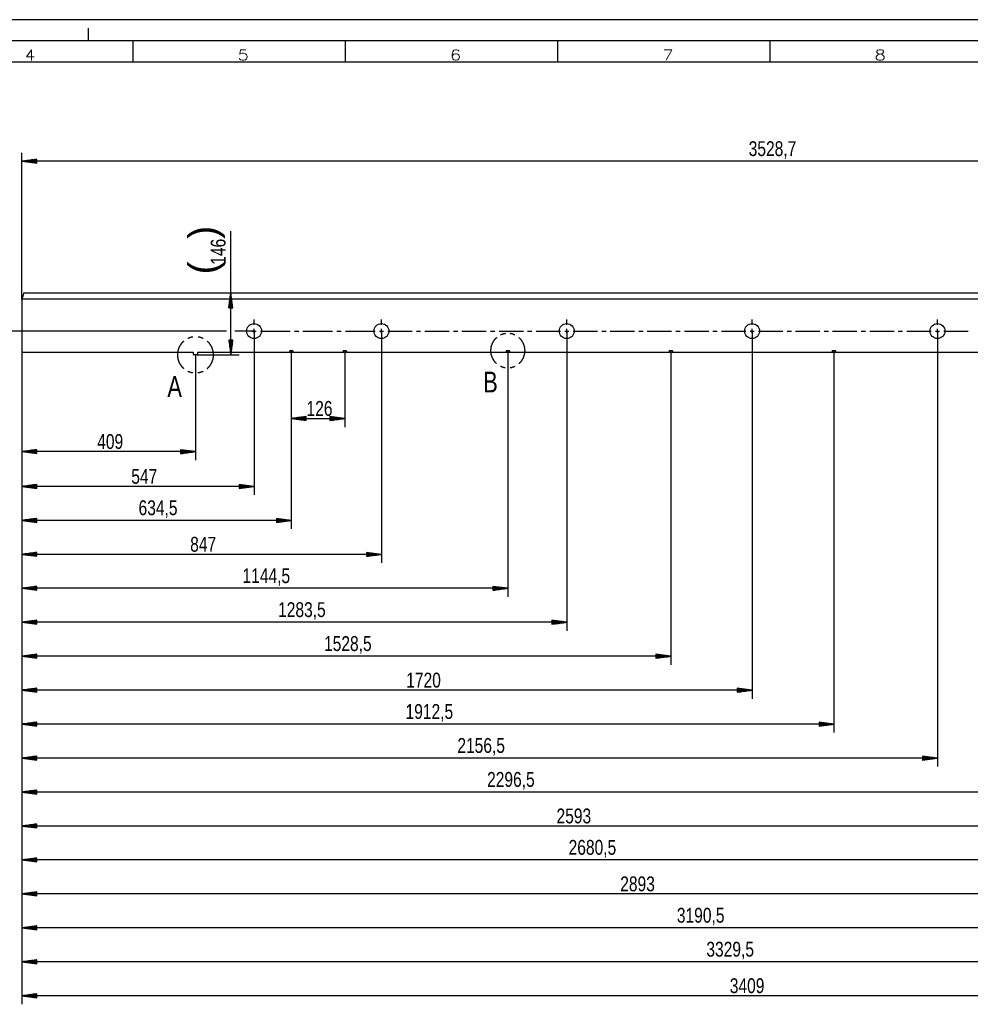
# Model space of a CAD drawing. Header units: millimetres. Extents: x -4 to 841, y -4 to 594.
# Tile 6 of 13: x 194 to 418, y 362 to 594. Entities that reach past the tile are written whole.
import ezdxf

# ---------------------------------------------------------------- set-up
doc = ezdxf.new("R2010")
doc.units = ezdxf.units.MM
doc.layers.add('1', color=7, linetype='Continuous')
doc.styles.add('SEACAD_Arial', font='arial.ttf', dxfattribs={"width": 0.75})
doc.styles.add('SEACAD_simplex_shx', font='simplex.shx', dxfattribs={"width": 0.587})

msp = doc.modelspace()

# ---------------------------------------------------------------- linework, layer by layer
at = {"layer": '1', "color": 7, "linetype": 'Continuous'}
for p, q in [((841, 594), (0, 594)), ((210, 589), (210, 592)), ((836, 589), (5, 589)), ((220.5, 584), (220.5, 589)), ((270.5, 584), (270.5, 589)), ((320.5, 584), (320.5, 589)), ((370.5, 584), (370.5, 589)), ((831, 584), (10, 584)), ((194.27, 528.11), (194.27, 562.64)), ((197.77, 561.1), (194.27, 560.64)), ((547.13, 560.64), (194.27, 560.64)), ((194.27, 560.64), (197.77, 560.18)), ((197.77, 560.64), (194.27, 560.64)), ((197.77, 560.64), (194.27, 560.64)), ((197.77, 560.69), (194.65, 560.69)), ((197.77, 560.59), (194.65, 560.59)), ((197.77, 560.74), (195.04, 560.74)), ((197.77, 560.54), (195.04, 560.54)), ((197.77, 560.79), (195.42, 560.79)), ((197.77, 560.49), (195.42, 560.49)), ((197.77, 560.85), (195.81, 560.85)), ((197.77, 560.44), (195.81, 560.44)), ((197.77, 560.9), (196.2, 560.9)), ((197.77, 560.39), (196.2, 560.39)), ((197.77, 560.95), (196.58, 560.95)), ((197.77, 560.34), (196.58, 560.34)), ((197.77, 561), (196.97, 561)), ((197.77, 560.29), (196.97, 560.29)), ((197.77, 561.05), (197.35, 561.05)), ((197.77, 560.24), (197.35, 560.24)), ((197.77, 561.1), (197.74, 561.1)), ((197.77, 561.1), (197.74, 561.1)), ((197.77, 560.18), (197.74, 560.18)), ((197.77, 560.18), (197.74, 560.18)), ((197.77, 560.18), (197.77, 561.1)), ((243.47, 515.04), (243.47, 544.17)), ((194.74, 529.64), (548.44, 529.64)), ((243.47, 529.64), (243, 526.14)), ((243.36, 526.14), (243.36, 528.87)), ((243.41, 526.14), (243.41, 529.26)), ((243.93, 526.14), (243.47, 529.64)), ((243.47, 526.14), (243.47, 529.64)), ((243.47, 526.14), (243.47, 529.64)), ((243.52, 526.14), (243.52, 529.26)), ((243.57, 526.14), (243.57, 528.87)), ((194.27, 528.11), (194.27, 515.84)), ((194.28, 528.24), (548.12, 528.24)), ((243.06, 526.14), (243.06, 526.55)), ((243.11, 526.14), (243.11, 526.94)), ((243.16, 526.14), (243.16, 527.33)), ((243.21, 526.14), (243.21, 527.71)), ((243.26, 526.14), (243.26, 528.1)), ((243.31, 526.14), (243.31, 528.48)), ((243.62, 526.14), (243.62, 528.48)), ((243.67, 526.14), (243.67, 528.1)), ((243.72, 526.14), (243.72, 527.71)), ((243.77, 526.14), (243.77, 527.33)), ((243.82, 526.14), (243.82, 526.94)), ((243.87, 526.14), (243.87, 526.55)), ((243, 526.14), (243.93, 526.14)), ((243.01, 526.14), (243.01, 526.17)), ((243.01, 526.14), (243.01, 526.17)), ((243.92, 526.14), (243.92, 526.17)), ((243.92, 526.14), (243.92, 526.17)), ((248.97, 522.14), (248.97, 523.39)), ((278.97, 522.14), (278.97, 523.39)), ((322.62, 522.14), (322.62, 523.39)), ((366.27, 522.14), (366.27, 523.39)), ((409.92, 522.14), (409.92, 523.39)), ((242.47, 520.64), (177.19, 520.64)), ((248.97, 520.64), (244.47, 520.64)), ((247.47, 520.64), (246.22, 520.64)), ((248.47, 520.64), (249.47, 520.64)), ((248.97, 520.14), (248.97, 521.14)), ((248.97, 520.64), (248.97, 482.04)), ((250.47, 520.64), (257.47, 520.64)), ((258.47, 520.64), (259.47, 520.64)), ((260.47, 520.64), (267.47, 520.64)), ((268.47, 520.64), (269.47, 520.64)), ((270.47, 520.64), (277.47, 520.64)), ((278.47, 520.64), (279.47, 520.64)), ((278.97, 520.14), (278.97, 521.14)), ((278.97, 520.64), (278.97, 466.04)), ((280.47, 520.64), (286.2, 520.64)), ((287.2, 520.64), (288.2, 520.64)), ((289.2, 520.64), (294.93, 520.64)), ((295.93, 520.64), (296.93, 520.64)), ((297.93, 520.64), (303.66, 520.64)), ((304.66, 520.64), (305.66, 520.64)), ((306.66, 520.64), (312.39, 520.64)), ((313.39, 520.64), (314.39, 520.64)), ((315.39, 520.64), (321.12, 520.64)), ((322.12, 520.64), (323.12, 520.64)), ((322.62, 520.14), (322.62, 521.14)), ((322.62, 520.64), (322.62, 450.04)), ((324.12, 520.64), (329.85, 520.64)), ((330.85, 520.64), (331.85, 520.64)), ((332.85, 520.64), (338.58, 520.64)), ((339.58, 520.64), (340.58, 520.64)), ((341.58, 520.64), (347.31, 520.64)), ((348.31, 520.64), (349.31, 520.64)), ((350.31, 520.64), (356.04, 520.64)), ((357.04, 520.64), (358.04, 520.64)), ((359.04, 520.64), (364.77, 520.64)), ((365.77, 520.64), (366.77, 520.64)), ((366.27, 520.14), (366.27, 521.14)), ((366.27, 520.64), (366.27, 434.04)), ((367.77, 520.64), (373.5, 520.64)), ((374.5, 520.64), (375.5, 520.64)), ((376.5, 520.64), (382.23, 520.64)), ((383.23, 520.64), (384.23, 520.64)), ((385.23, 520.64), (390.96, 520.64)), ((391.96, 520.64), (392.96, 520.64)), ((393.96, 520.64), (399.69, 520.64)), ((400.69, 520.64), (401.69, 520.64)), ((402.69, 520.64), (408.42, 520.64)), ((409.42, 520.64), (410.42, 520.64)), ((409.92, 520.14), (409.92, 521.14)), ((409.92, 520.64), (409.92, 418.04)), ((411.42, 520.64), (417.15, 520.64)), ((243.93, 518.54), (243, 518.54)), ((243, 518.54), (243.47, 515.04)), ((243.01, 518.54), (243.01, 518.51)), ((243.01, 518.54), (243.01, 518.51)), ((243.06, 518.54), (243.06, 518.13)), ((243.11, 518.54), (243.11, 517.74)), ((243.16, 518.54), (243.16, 517.36)), ((243.21, 518.54), (243.21, 516.97)), ((243.26, 518.54), (243.26, 516.59)), ((243.31, 518.54), (243.31, 516.2)), ((243.36, 518.54), (243.36, 515.81)), ((243.41, 518.54), (243.41, 515.43)), ((243.47, 515.04), (243.93, 518.54)), ((243.47, 518.54), (243.47, 515.04)), ((243.47, 518.54), (243.47, 515.04)), ((243.52, 518.54), (243.52, 515.43)), ((243.57, 518.54), (243.57, 515.81)), ((243.62, 518.54), (243.62, 516.2)), ((243.67, 518.54), (243.67, 516.59)), ((243.72, 518.54), (243.72, 516.97)), ((243.77, 518.54), (243.77, 517.36)), ((243.82, 518.54), (243.82, 517.74)), ((243.87, 518.54), (243.87, 518.13)), ((243.92, 518.54), (243.92, 518.51)), ((243.92, 518.54), (243.92, 518.51)), ((248.97, 519.14), (248.97, 517.89)), ((278.97, 519.14), (278.97, 517.89)), ((322.62, 519.14), (322.62, 517.89)), ((366.27, 519.14), (366.27, 517.89)), ((409.92, 519.14), (409.92, 517.89)), ((194.27, 515.84), (194.27, 490.24)), ((194.27, 515.84), (194.27, 482.04)), ((194.27, 515.84), (194.27, 474.04)), ((194.27, 515.84), (194.27, 466.04)), ((194.27, 515.84), (194.27, 458.04)), ((194.27, 515.84), (194.27, 450.04)), ((194.27, 515.84), (194.27, 442.04)), ((194.27, 515.84), (194.27, 434.04)), ((194.27, 515.84), (194.27, 426.04)), ((194.27, 515.84), (194.27, 418.04)), ((194.27, 515.84), (194.27, 410.04)), ((194.27, 515.84), (194.27, 402.04)), ((194.27, 515.84), (194.27, 394.04)), ((194.27, 515.84), (194.27, 386.04)), ((194.27, 515.84), (194.27, 370.04)), ((194.27, 515.84), (194.27, 378.04)), ((194.27, 515.84), (194.27, 362.04)), ((194.47, 515.64), (234.57, 515.64)), ((234.67, 515.14), (234.67, 515.54)), ((235.57, 515.04), (234.77, 515.04)), ((235.17, 515.04), (235.17, 490.24)), ((235.57, 515.04), (245.47, 515.04)), ((235.67, 515.54), (235.67, 515.14)), ((235.77, 515.64), (257.22, 515.64)), ((257.22, 515.64), (258.22, 515.64)), ((257.32, 515.94), (257.32, 515.74)), ((257.42, 516.04), (258.02, 516.04)), ((257.72, 516.04), (257.72, 474.04)), ((257.72, 516.04), (257.72, 498.04)), ((258.12, 515.94), (258.12, 515.74)), ((258.22, 515.64), (269.82, 515.64)), ((269.82, 515.64), (270.82, 515.64)), ((269.92, 515.94), (269.92, 515.74)), ((270.02, 516.04), (270.62, 516.04)), ((270.32, 516.04), (270.32, 498.04)), ((270.72, 515.94), (270.72, 515.74)), ((270.82, 515.64), (308.22, 515.64)), ((308.22, 515.64), (309.22, 515.64)), ((308.32, 515.94), (308.32, 515.74)), ((308.42, 516.04), (309.02, 516.04)), ((308.72, 516.04), (308.72, 458.04)), ((309.12, 515.94), (309.12, 515.74)), ((309.22, 515.64), (346.62, 515.64)), ((346.62, 515.64), (347.62, 515.64)), ((346.72, 515.94), (346.72, 515.74)), ((346.82, 516.04), (347.42, 516.04)), ((347.12, 516.04), (347.12, 442.04)), ((347.52, 515.94), (347.52, 515.74)), ((347.62, 515.64), (385.02, 515.64)), ((385.02, 515.64), (386.02, 515.64)), ((385.12, 515.94), (385.12, 515.74)), ((385.22, 516.04), (385.82, 516.04)), ((385.52, 516.04), (385.52, 426.04)), ((385.92, 515.94), (385.92, 515.74)), ((386.02, 515.64), (423.42, 515.64)), ((261.22, 500.5), (257.72, 500.04)), ((257.72, 500.04), (270.32, 500.04)), ((257.72, 500.04), (261.22, 499.58)), ((261.22, 500.04), (257.72, 500.04)), ((261.22, 500.04), (257.72, 500.04)), ((261.22, 500.09), (258.1, 500.09)), ((261.22, 499.99), (258.1, 499.99)), ((261.22, 500.14), (258.49, 500.14)), ((261.22, 499.94), (258.49, 499.94)), ((261.22, 500.19), (258.87, 500.19)), ((261.22, 499.89), (258.87, 499.89)), ((261.22, 500.25), (259.26, 500.25)), ((261.22, 499.84), (259.26, 499.84)), ((261.22, 500.3), (259.65, 500.3)), ((261.22, 499.79), (259.65, 499.79)), ((261.22, 500.35), (260.03, 500.35)), ((261.22, 499.74), (260.03, 499.74)), ((261.22, 500.4), (260.42, 500.4)), ((261.22, 499.69), (260.42, 499.69)), ((261.22, 500.45), (260.8, 500.45)), ((261.22, 499.64), (260.8, 499.64)), ((261.22, 500.5), (261.19, 500.5)), ((261.22, 500.5), (261.19, 500.5)), ((261.22, 499.58), (261.19, 499.58)), ((261.22, 499.58), (261.19, 499.58)), ((261.22, 499.58), (261.22, 500.5)), ((270.32, 500.04), (266.82, 500.5)), ((266.82, 500.5), (266.82, 499.58)), ((266.82, 500.5), (266.84, 500.5)), ((266.82, 500.5), (266.84, 500.5)), ((266.82, 500.45), (267.23, 500.45)), ((266.82, 500.4), (267.62, 500.4)), ((266.82, 500.35), (268, 500.35)), ((266.82, 500.3), (268.39, 500.3)), ((266.82, 500.25), (268.77, 500.25)), ((266.82, 500.19), (269.16, 500.19)), ((266.82, 500.14), (269.55, 500.14)), ((266.82, 500.09), (269.93, 500.09)), ((266.82, 499.58), (270.32, 500.04)), ((266.82, 500.04), (270.32, 500.04)), ((266.82, 500.04), (270.32, 500.04)), ((266.82, 499.99), (269.93, 499.99)), ((266.82, 499.94), (269.55, 499.94)), ((266.82, 499.89), (269.16, 499.89)), ((266.82, 499.84), (268.77, 499.84)), ((266.82, 499.79), (268.39, 499.79)), ((266.82, 499.74), (268, 499.74)), ((266.82, 499.69), (267.62, 499.69)), ((266.82, 499.64), (267.23, 499.64)), ((266.82, 499.58), (266.84, 499.58)), ((266.82, 499.58), (266.84, 499.58)), ((197.77, 492.7), (194.27, 492.24)), ((235.17, 492.24), (194.27, 492.24)), ((194.27, 492.24), (197.77, 491.78)), ((197.77, 492.24), (194.27, 492.24)), ((197.77, 492.24), (194.27, 492.24)), ((197.77, 492.29), (194.65, 492.29)), ((197.77, 492.19), (194.65, 492.19)), ((197.77, 492.34), (195.04, 492.34)), ((197.77, 492.14), (195.04, 492.14)), ((197.77, 492.39), (195.42, 492.39)), ((197.77, 492.09), (195.42, 492.09)), ((197.77, 492.45), (195.81, 492.45)), ((197.77, 492.04), (195.81, 492.04)), ((197.77, 492.5), (196.2, 492.5)), ((197.77, 491.99), (196.2, 491.99)), ((197.77, 492.55), (196.58, 492.55)), ((197.77, 491.94), (196.58, 491.94)), ((197.77, 492.6), (196.97, 492.6)), ((197.77, 491.89), (196.97, 491.89)), ((197.77, 492.65), (197.35, 492.65)), ((197.77, 491.84), (197.35, 491.84)), ((197.77, 492.7), (197.74, 492.7)), ((197.77, 492.7), (197.74, 492.7)), ((197.77, 491.78), (197.74, 491.78)), ((197.77, 491.78), (197.74, 491.78)), ((197.77, 491.78), (197.77, 492.7)), ((235.17, 492.24), (231.67, 492.7)), ((231.67, 492.7), (231.67, 491.78)), ((231.67, 492.7), (231.69, 492.7)), ((231.67, 492.7), (231.69, 492.7)), ((231.67, 492.65), (232.08, 492.65)), ((231.67, 492.6), (232.47, 492.6)), ((231.67, 492.55), (232.85, 492.55)), ((231.67, 492.5), (233.24, 492.5)), ((231.67, 492.45), (233.62, 492.45)), ((231.67, 492.39), (234.01, 492.39)), ((231.67, 492.34), (234.4, 492.34)), ((231.67, 492.29), (234.78, 492.29)), ((231.67, 491.78), (235.17, 492.24)), ((231.67, 492.24), (235.17, 492.24)), ((231.67, 492.24), (235.17, 492.24)), ((231.67, 492.19), (234.78, 492.19)), ((231.67, 492.14), (234.4, 492.14)), ((231.67, 492.09), (234.01, 492.09)), ((231.67, 492.04), (233.62, 492.04)), ((231.67, 491.99), (233.24, 491.99)), ((231.67, 491.94), (232.85, 491.94)), ((231.67, 491.89), (232.47, 491.89)), ((231.67, 491.84), (232.08, 491.84)), ((231.67, 491.78), (231.69, 491.78)), ((231.67, 491.78), (231.69, 491.78)), ((197.77, 484.5), (194.27, 484.04)), ((248.97, 484.04), (194.27, 484.04)), ((194.27, 484.04), (197.77, 483.58)), ((197.77, 484.04), (194.27, 484.04)), ((197.77, 484.04), (194.27, 484.04)), ((197.77, 484.09), (194.65, 484.09)), ((197.77, 483.99), (194.65, 483.99)), ((197.77, 484.14), (195.04, 484.14)), ((197.77, 483.94), (195.04, 483.94)), ((197.77, 484.19), (195.42, 484.19)), ((197.77, 483.89), (195.42, 483.89)), ((197.77, 484.25), (195.81, 484.25)), ((197.77, 483.84), (195.81, 483.84)), ((197.77, 484.3), (196.2, 484.3)), ((197.77, 483.79), (196.2, 483.79)), ((197.77, 484.35), (196.58, 484.35)), ((197.77, 483.74), (196.58, 483.74)), ((197.77, 484.4), (196.97, 484.4)), ((197.77, 483.69), (196.97, 483.69)), ((197.77, 484.45), (197.35, 484.45)), ((197.77, 483.64), (197.35, 483.64)), ((197.77, 484.5), (197.74, 484.5)), ((197.77, 484.5), (197.74, 484.5)), ((197.77, 483.58), (197.74, 483.58)), ((197.77, 483.58), (197.74, 483.58)), ((197.77, 483.58), (197.77, 484.5)), ((248.97, 484.04), (245.47, 484.5)), ((245.47, 484.5), (245.47, 483.58)), ((245.47, 484.5), (245.49, 484.5)), ((245.47, 484.5), (245.49, 484.5)), ((245.47, 484.45), (245.88, 484.45)), ((245.47, 484.4), (246.27, 484.4)), ((245.47, 484.35), (246.65, 484.35)), ((245.47, 484.3), (247.04, 484.3)), ((245.47, 484.25), (247.42, 484.25)), ((245.47, 484.19), (247.81, 484.19)), ((245.47, 484.14), (248.2, 484.14)), ((245.47, 484.09), (248.58, 484.09)), ((245.47, 483.58), (248.97, 484.04)), ((245.47, 484.04), (248.97, 484.04)), ((245.47, 484.04), (248.97, 484.04)), ((245.47, 483.99), (248.58, 483.99)), ((245.47, 483.94), (248.2, 483.94)), ((245.47, 483.89), (247.81, 483.89)), ((245.47, 483.84), (247.42, 483.84)), ((245.47, 483.79), (247.04, 483.79)), ((245.47, 483.74), (246.65, 483.74)), ((245.47, 483.69), (246.27, 483.69)), ((245.47, 483.64), (245.88, 483.64)), ((245.47, 483.58), (245.49, 483.58)), ((245.47, 483.58), (245.49, 483.58)), ((197.77, 476.5), (194.27, 476.04)), ((257.72, 476.04), (194.27, 476.04)), ((194.27, 476.04), (197.77, 475.58)), ((197.77, 476.04), (194.27, 476.04)), ((197.77, 476.04), (194.27, 476.04)), ((197.77, 476.09), (194.65, 476.09)), ((197.77, 475.99), (194.65, 475.99)), ((197.77, 476.14), (195.04, 476.14)), ((197.77, 475.94), (195.04, 475.94)), ((197.77, 476.19), (195.42, 476.19)), ((197.77, 475.89), (195.42, 475.89)), ((197.77, 476.25), (195.81, 476.25)), ((197.77, 475.84), (195.81, 475.84)), ((197.77, 476.3), (196.2, 476.3)), ((197.77, 475.79), (196.2, 475.79)), ((197.77, 476.35), (196.58, 476.35)), ((197.77, 475.74), (196.58, 475.74)), ((197.77, 476.4), (196.97, 476.4)), ((197.77, 475.69), (196.97, 475.69)), ((197.77, 476.45), (197.35, 476.45)), ((197.77, 475.64), (197.35, 475.64)), ((197.77, 476.5), (197.74, 476.5)), ((197.77, 476.5), (197.74, 476.5)), ((197.77, 475.58), (197.74, 475.58)), ((197.77, 475.58), (197.74, 475.58)), ((197.77, 475.58), (197.77, 476.5)), ((257.72, 476.04), (254.22, 476.5)), ((254.22, 476.5), (254.22, 475.58)), ((254.22, 476.5), (254.24, 476.5)), ((254.22, 476.5), (254.24, 476.5)), ((254.22, 476.45), (254.63, 476.45)), ((254.22, 476.4), (255.02, 476.4)), ((254.22, 476.35), (255.4, 476.35)), ((254.22, 476.3), (255.79, 476.3)), ((254.22, 476.25), (256.17, 476.25)), ((254.22, 476.19), (256.56, 476.19)), ((254.22, 476.14), (256.95, 476.14)), ((254.22, 476.09), (257.33, 476.09)), ((254.22, 475.58), (257.72, 476.04)), ((254.22, 476.04), (257.72, 476.04)), ((254.22, 476.04), (257.72, 476.04)), ((254.22, 475.99), (257.33, 475.99)), ((254.22, 475.94), (256.95, 475.94)), ((254.22, 475.89), (256.56, 475.89)), ((254.22, 475.84), (256.17, 475.84)), ((254.22, 475.79), (255.79, 475.79)), ((254.22, 475.74), (255.4, 475.74)), ((254.22, 475.69), (255.02, 475.69)), ((254.22, 475.64), (254.63, 475.64)), ((254.22, 475.58), (254.24, 475.58)), ((254.22, 475.58), (254.24, 475.58)), ((197.77, 468.5), (194.27, 468.04)), ((278.97, 468.04), (194.27, 468.04)), ((194.27, 468.04), (197.77, 467.58)), ((197.77, 468.04), (194.27, 468.04)), ((197.77, 468.04), (194.27, 468.04)), ((197.77, 468.09), (194.65, 468.09)), ((197.77, 467.99), (194.65, 467.99)), ((197.77, 468.14), (195.04, 468.14)), ((197.77, 467.94), (195.04, 467.94)), ((197.77, 468.19), (195.42, 468.19)), ((197.77, 467.89), (195.42, 467.89)), ((197.77, 468.25), (195.81, 468.25)), ((197.77, 467.84), (195.81, 467.84)), ((197.77, 468.3), (196.2, 468.3)), ((197.77, 467.79), (196.2, 467.79)), ((197.77, 468.35), (196.58, 468.35)), ((197.77, 467.74), (196.58, 467.74)), ((197.77, 468.4), (196.97, 468.4)), ((197.77, 467.69), (196.97, 467.69)), ((197.77, 468.45), (197.35, 468.45)), ((197.77, 467.64), (197.35, 467.64)), ((197.77, 468.5), (197.74, 468.5)), ((197.77, 468.5), (197.74, 468.5)), ((197.77, 467.58), (197.74, 467.58)), ((197.77, 467.58), (197.74, 467.58)), ((197.77, 467.58), (197.77, 468.5)), ((278.97, 468.04), (275.47, 468.5)), ((275.47, 468.5), (275.47, 467.58)), ((275.47, 468.5), (275.49, 468.5)), ((275.47, 468.5), (275.49, 468.5)), ((275.47, 468.45), (275.88, 468.45)), ((275.47, 468.4), (276.27, 468.4)), ((275.47, 468.35), (276.65, 468.35)), ((275.47, 468.3), (277.04, 468.3)), ((275.47, 468.25), (277.42, 468.25)), ((275.47, 468.19), (277.81, 468.19)), ((275.47, 468.14), (278.2, 468.14)), ((275.47, 468.09), (278.58, 468.09)), ((275.47, 467.58), (278.97, 468.04)), ((275.47, 468.04), (278.97, 468.04)), ((275.47, 468.04), (278.97, 468.04)), ((275.47, 467.99), (278.58, 467.99)), ((275.47, 467.94), (278.2, 467.94)), ((275.47, 467.89), (277.81, 467.89)), ((275.47, 467.84), (277.42, 467.84)), ((275.47, 467.79), (277.04, 467.79)), ((275.47, 467.74), (276.65, 467.74)), ((275.47, 467.69), (276.27, 467.69)), ((275.47, 467.64), (275.88, 467.64)), ((275.47, 467.58), (275.49, 467.58)), ((275.47, 467.58), (275.49, 467.58)), ((197.77, 460.5), (194.27, 460.04)), ((308.72, 460.04), (194.27, 460.04)), ((194.27, 460.04), (197.77, 459.58)), ((197.77, 460.04), (194.27, 460.04)), ((197.77, 460.04), (194.27, 460.04)), ((197.77, 460.09), (194.65, 460.09)), ((197.77, 459.99), (194.65, 459.99)), ((197.77, 460.14), (195.04, 460.14)), ((197.77, 459.94), (195.04, 459.94)), ((197.77, 460.19), (195.42, 460.19)), ((197.77, 459.89), (195.42, 459.89)), ((197.77, 460.25), (195.81, 460.25)), ((197.77, 459.84), (195.81, 459.84)), ((197.77, 460.3), (196.2, 460.3)), ((197.77, 459.79), (196.2, 459.79)), ((197.77, 460.35), (196.58, 460.35)), ((197.77, 459.74), (196.58, 459.74)), ((197.77, 460.4), (196.97, 460.4)), ((197.77, 459.69), (196.97, 459.69)), ((197.77, 460.45), (197.35, 460.45)), ((197.77, 459.64), (197.35, 459.64)), ((197.77, 460.5), (197.74, 460.5)), ((197.77, 460.5), (197.74, 460.5)), ((197.77, 459.58), (197.74, 459.58)), ((197.77, 459.58), (197.74, 459.58)), ((197.77, 459.58), (197.77, 460.5)), ((308.72, 460.04), (305.22, 460.5)), ((305.22, 460.5), (305.22, 459.58)), ((305.22, 460.5), (305.24, 460.5)), ((305.22, 460.5), (305.24, 460.5)), ((305.22, 460.45), (305.63, 460.45)), ((305.22, 460.4), (306.02, 460.4)), ((305.22, 460.35), (306.4, 460.35)), ((305.22, 460.3), (306.79, 460.3)), ((305.22, 460.25), (307.17, 460.25)), ((305.22, 460.19), (307.56, 460.19)), ((305.22, 460.14), (307.95, 460.14)), ((305.22, 460.09), (308.33, 460.09)), ((305.22, 459.58), (308.72, 460.04)), ((305.22, 460.04), (308.72, 460.04)), ((305.22, 460.04), (308.72, 460.04)), ((305.22, 459.99), (308.33, 459.99)), ((305.22, 459.94), (307.95, 459.94)), ((305.22, 459.89), (307.56, 459.89)), ((305.22, 459.84), (307.17, 459.84)), ((305.22, 459.79), (306.79, 459.79)), ((305.22, 459.74), (306.4, 459.74)), ((305.22, 459.69), (306.02, 459.69)), ((305.22, 459.64), (305.63, 459.64)), ((305.22, 459.58), (305.24, 459.58)), ((305.22, 459.58), (305.24, 459.58)), ((197.77, 452.5), (194.27, 452.04)), ((197.77, 452.35), (196.58, 452.35)), ((197.77, 452.4), (196.97, 452.4)), ((197.77, 452.45), (197.35, 452.45)), ((197.77, 452.5), (197.74, 452.5)), ((197.77, 452.5), (197.74, 452.5)), ((197.77, 451.58), (197.77, 452.5)), ((322.62, 452.04), (319.12, 452.5)), ((319.12, 452.5), (319.12, 451.58)), ((319.12, 452.5), (319.14, 452.5)), ((319.12, 452.5), (319.14, 452.5)), ((319.12, 452.45), (319.53, 452.45)), ((319.12, 452.4), (319.92, 452.4)), ((319.12, 452.35), (320.3, 452.35)), ((322.62, 452.04), (194.27, 452.04)), ((194.27, 452.04), (197.77, 451.58)), ((197.77, 452.04), (194.27, 452.04)), ((197.77, 452.04), (194.27, 452.04)), ((197.77, 452.09), (194.65, 452.09)), ((197.77, 451.99), (194.65, 451.99)), ((197.77, 452.14), (195.04, 452.14)), ((197.77, 451.94), (195.04, 451.94)), ((197.77, 452.19), (195.42, 452.19)), ((197.77, 451.89), (195.42, 451.89)), ((197.77, 452.25), (195.81, 452.25)), ((197.77, 451.84), (195.81, 451.84)), ((197.77, 452.3), (196.2, 452.3)), ((197.77, 451.79), (196.2, 451.79)), ((197.77, 451.74), (196.58, 451.74)), ((197.77, 451.69), (196.97, 451.69)), ((197.77, 451.64), (197.35, 451.64)), ((197.77, 451.58), (197.74, 451.58)), ((197.77, 451.58), (197.74, 451.58)), ((319.12, 452.3), (320.69, 452.3)), ((319.12, 452.25), (321.07, 452.25)), ((319.12, 452.19), (321.46, 452.19)), ((319.12, 452.14), (321.85, 452.14)), ((319.12, 452.09), (322.23, 452.09)), ((319.12, 451.58), (322.62, 452.04)), ((319.12, 452.04), (322.62, 452.04)), ((319.12, 452.04), (322.62, 452.04)), ((319.12, 451.99), (322.23, 451.99)), ((319.12, 451.94), (321.85, 451.94)), ((319.12, 451.89), (321.46, 451.89)), ((319.12, 451.84), (321.07, 451.84)), ((319.12, 451.79), (320.69, 451.79)), ((319.12, 451.74), (320.3, 451.74)), ((319.12, 451.69), (319.92, 451.69)), ((319.12, 451.64), (319.53, 451.64)), ((319.12, 451.58), (319.14, 451.58)), ((319.12, 451.58), (319.14, 451.58)), ((197.77, 444.5), (194.27, 444.04)), ((347.12, 444.04), (194.27, 444.04)), ((194.27, 444.04), (197.77, 443.58)), ((197.77, 444.04), (194.27, 444.04)), ((197.77, 444.04), (194.27, 444.04)), ((197.77, 444.09), (194.65, 444.09)), ((197.77, 443.99), (194.65, 443.99)), ((197.77, 444.14), (195.04, 444.14)), ((197.77, 443.94), (195.04, 443.94)), ((197.77, 444.19), (195.42, 444.19)), ((197.77, 443.89), (195.42, 443.89)), ((197.77, 444.25), (195.81, 444.25)), ((197.77, 443.84), (195.81, 443.84)), ((197.77, 444.3), (196.2, 444.3)), ((197.77, 443.79), (196.2, 443.79)), ((197.77, 444.35), (196.58, 444.35)), ((197.77, 443.74), (196.58, 443.74)), ((197.77, 444.4), (196.97, 444.4)), ((197.77, 443.69), (196.97, 443.69)), ((197.77, 444.45), (197.35, 444.45)), ((197.77, 443.64), (197.35, 443.64)), ((197.77, 444.5), (197.74, 444.5)), ((197.77, 444.5), (197.74, 444.5)), ((197.77, 443.58), (197.74, 443.58)), ((197.77, 443.58), (197.74, 443.58)), ((197.77, 443.58), (197.77, 444.5)), ((347.12, 444.04), (343.62, 444.5)), ((343.62, 444.5), (343.62, 443.58)), ((343.62, 444.5), (343.64, 444.5)), ((343.62, 444.5), (343.64, 444.5)), ((343.62, 444.45), (344.03, 444.45)), ((343.62, 444.4), (344.42, 444.4)), ((343.62, 444.35), (344.8, 444.35)), ((343.62, 444.3), (345.19, 444.3)), ((343.62, 444.25), (345.57, 444.25)), ((343.62, 444.19), (345.96, 444.19)), ((343.62, 444.14), (346.35, 444.14)), ((343.62, 444.09), (346.73, 444.09)), ((343.62, 443.58), (347.12, 444.04)), ((343.62, 444.04), (347.12, 444.04)), ((343.62, 444.04), (347.12, 444.04)), ((343.62, 443.99), (346.73, 443.99)), ((343.62, 443.94), (346.35, 443.94)), ((343.62, 443.89), (345.96, 443.89)), ((343.62, 443.84), (345.57, 443.84)), ((343.62, 443.79), (345.19, 443.79)), ((343.62, 443.74), (344.8, 443.74)), ((343.62, 443.69), (344.42, 443.69)), ((343.62, 443.64), (344.03, 443.64)), ((343.62, 443.58), (343.64, 443.58)), ((343.62, 443.58), (343.64, 443.58)), ((197.77, 436.5), (194.27, 436.04)), ((197.77, 436.09), (194.65, 436.09)), ((197.77, 436.14), (195.04, 436.14)), ((197.77, 436.19), (195.42, 436.19)), ((197.77, 436.25), (195.81, 436.25)), ((197.77, 436.3), (196.2, 436.3)), ((197.77, 436.35), (196.58, 436.35)), ((197.77, 436.4), (196.97, 436.4)), ((197.77, 436.45), (197.35, 436.45)), ((197.77, 436.5), (197.74, 436.5)), ((197.77, 436.5), (197.74, 436.5)), ((197.77, 435.58), (197.77, 436.5)), ((366.27, 436.04), (362.77, 436.5)), ((362.77, 436.5), (362.77, 435.58)), ((362.77, 436.5), (362.79, 436.5)), ((362.77, 436.5), (362.79, 436.5)), ((362.77, 436.45), (363.18, 436.45)), ((362.77, 436.4), (363.57, 436.4)), ((362.77, 436.35), (363.95, 436.35)), ((362.77, 436.3), (364.34, 436.3)), ((362.77, 436.25), (364.72, 436.25)), ((362.77, 436.19), (365.11, 436.19)), ((362.77, 436.14), (365.5, 436.14)), ((362.77, 436.09), (365.88, 436.09)), ((366.27, 436.04), (194.27, 436.04)), ((194.27, 436.04), (197.77, 435.58)), ((197.77, 436.04), (194.27, 436.04)), ((197.77, 436.04), (194.27, 436.04)), ((197.77, 435.99), (194.65, 435.99)), ((197.77, 435.94), (195.04, 435.94)), ((197.77, 435.89), (195.42, 435.89)), ((197.77, 435.84), (195.81, 435.84)), ((197.77, 435.79), (196.2, 435.79)), ((197.77, 435.74), (196.58, 435.74)), ((197.77, 435.69), (196.97, 435.69)), ((197.77, 435.64), (197.35, 435.64)), ((197.77, 435.58), (197.74, 435.58)), ((197.77, 435.58), (197.74, 435.58)), ((362.77, 435.58), (366.27, 436.04)), ((362.77, 436.04), (366.27, 436.04)), ((362.77, 436.04), (366.27, 436.04)), ((362.77, 435.99), (365.88, 435.99)), ((362.77, 435.94), (365.5, 435.94)), ((362.77, 435.89), (365.11, 435.89)), ((362.77, 435.84), (364.72, 435.84)), ((362.77, 435.79), (364.34, 435.79)), ((362.77, 435.74), (363.95, 435.74)), ((362.77, 435.69), (363.57, 435.69)), ((362.77, 435.64), (363.18, 435.64)), ((362.77, 435.58), (362.79, 435.58)), ((362.77, 435.58), (362.79, 435.58)), ((197.77, 428.5), (194.27, 428.04)), ((385.52, 428.04), (194.27, 428.04)), ((194.27, 428.04), (197.77, 427.58)), ((197.77, 428.04), (194.27, 428.04)), ((197.77, 428.04), (194.27, 428.04)), ((197.77, 428.09), (194.65, 428.09)), ((197.77, 427.99), (194.65, 427.99)), ((197.77, 428.14), (195.04, 428.14)), ((197.77, 427.94), (195.04, 427.94)), ((197.77, 428.19), (195.42, 428.19)), ((197.77, 427.89), (195.42, 427.89)), ((197.77, 428.25), (195.81, 428.25)), ((197.77, 427.84), (195.81, 427.84)), ((197.77, 428.3), (196.2, 428.3)), ((197.77, 427.79), (196.2, 427.79)), ((197.77, 428.35), (196.58, 428.35)), ((197.77, 427.74), (196.58, 427.74)), ((197.77, 428.4), (196.97, 428.4)), ((197.77, 427.69), (196.97, 427.69)), ((197.77, 428.45), (197.35, 428.45)), ((197.77, 427.64), (197.35, 427.64)), ((197.77, 428.5), (197.74, 428.5)), ((197.77, 428.5), (197.74, 428.5)), ((197.77, 427.58), (197.74, 427.58)), ((197.77, 427.58), (197.74, 427.58)), ((197.77, 427.58), (197.77, 428.5)), ((385.52, 428.04), (382.02, 428.5)), ((382.02, 428.5), (382.02, 427.58)), ((382.02, 428.5), (382.04, 428.5)), ((382.02, 428.5), (382.04, 428.5)), ((382.02, 428.45), (382.43, 428.45)), ((382.02, 428.4), (382.82, 428.4)), ((382.02, 428.35), (383.2, 428.35)), ((382.02, 428.3), (383.59, 428.3)), ((382.02, 428.25), (383.97, 428.25)), ((382.02, 428.19), (384.36, 428.19)), ((382.02, 428.14), (384.75, 428.14)), ((382.02, 428.09), (385.13, 428.09)), ((382.02, 427.58), (385.52, 428.04)), ((382.02, 428.04), (385.52, 428.04)), ((382.02, 428.04), (385.52, 428.04)), ((382.02, 427.99), (385.13, 427.99)), ((382.02, 427.94), (384.75, 427.94)), ((382.02, 427.89), (384.36, 427.89)), ((382.02, 427.84), (383.97, 427.84)), ((382.02, 427.79), (383.59, 427.79)), ((382.02, 427.74), (383.2, 427.74)), ((382.02, 427.69), (382.82, 427.69)), ((382.02, 427.64), (382.43, 427.64)), ((382.02, 427.58), (382.04, 427.58)), ((382.02, 427.58), (382.04, 427.58)), ((197.77, 420.5), (194.27, 420.04)), ((409.92, 420.04), (194.27, 420.04)), ((194.27, 420.04), (197.77, 419.58)), ((197.77, 420.04), (194.27, 420.04)), ((197.77, 420.04), (194.27, 420.04)), ((197.77, 420.09), (194.65, 420.09)), ((197.77, 419.99), (194.65, 419.99)), ((197.77, 420.14), (195.04, 420.14)), ((197.77, 419.94), (195.04, 419.94)), ((197.77, 420.19), (195.42, 420.19)), ((197.77, 419.89), (195.42, 419.89)), ((197.77, 420.25), (195.81, 420.25)), ((197.77, 420.3), (196.2, 420.3)), ((197.77, 420.35), (196.58, 420.35)), ((197.77, 420.4), (196.97, 420.4)), ((197.77, 420.45), (197.35, 420.45)), ((197.77, 420.5), (197.74, 420.5)), ((197.77, 420.5), (197.74, 420.5)), ((197.77, 419.58), (197.77, 420.5)), ((409.92, 420.04), (406.42, 420.5)), ((406.42, 420.5), (406.42, 419.58)), ((406.42, 420.5), (406.44, 420.5)), ((406.42, 420.5), (406.44, 420.5)), ((406.42, 420.45), (406.83, 420.45)), ((406.42, 420.4), (407.22, 420.4)), ((406.42, 420.35), (407.6, 420.35)), ((406.42, 420.3), (407.99, 420.3)), ((406.42, 420.25), (408.37, 420.25)), ((406.42, 420.19), (408.76, 420.19)), ((406.42, 420.14), (409.15, 420.14)), ((406.42, 420.09), (409.53, 420.09)), ((406.42, 419.58), (409.92, 420.04)), ((406.42, 420.04), (409.92, 420.04)), ((406.42, 420.04), (409.92, 420.04)), ((406.42, 419.99), (409.53, 419.99)), ((406.42, 419.94), (409.15, 419.94)), ((406.42, 419.89), (408.76, 419.89)), ((197.77, 419.84), (195.81, 419.84)), ((197.77, 419.79), (196.2, 419.79)), ((197.77, 419.74), (196.58, 419.74)), ((197.77, 419.69), (196.97, 419.69)), ((197.77, 419.64), (197.35, 419.64)), ((197.77, 419.58), (197.74, 419.58)), ((197.77, 419.58), (197.74, 419.58)), ((406.42, 419.84), (408.37, 419.84)), ((406.42, 419.79), (407.99, 419.79)), ((406.42, 419.74), (407.6, 419.74)), ((406.42, 419.69), (407.22, 419.69)), ((406.42, 419.64), (406.83, 419.64)), ((406.42, 419.58), (406.44, 419.58)), ((406.42, 419.58), (406.44, 419.58)), ((197.77, 412.5), (194.27, 412.04)), ((423.92, 412.04), (194.27, 412.04)), ((194.27, 412.04), (197.77, 411.58)), ((197.77, 412.04), (194.27, 412.04)), ((197.77, 412.04), (194.27, 412.04)), ((197.77, 412.09), (194.65, 412.09)), ((197.77, 411.99), (194.65, 411.99)), ((197.77, 412.14), (195.04, 412.14)), ((197.77, 411.94), (195.04, 411.94)), ((197.77, 412.19), (195.42, 412.19)), ((197.77, 411.89), (195.42, 411.89)), ((197.77, 412.25), (195.81, 412.25)), ((197.77, 411.84), (195.81, 411.84)), ((197.77, 412.3), (196.2, 412.3)), ((197.77, 411.79), (196.2, 411.79)), ((197.77, 412.35), (196.58, 412.35)), ((197.77, 411.74), (196.58, 411.74)), ((197.77, 412.4), (196.97, 412.4)), ((197.77, 411.69), (196.97, 411.69)), ((197.77, 412.45), (197.35, 412.45)), ((197.77, 411.64), (197.35, 411.64)), ((197.77, 412.5), (197.74, 412.5)), ((197.77, 412.5), (197.74, 412.5)), ((197.77, 411.58), (197.74, 411.58)), ((197.77, 411.58), (197.74, 411.58)), ((197.77, 411.58), (197.77, 412.5)), ((197.77, 404.5), (194.27, 404.04)), ((453.57, 404.04), (194.27, 404.04)), ((194.27, 404.04), (197.77, 403.58)), ((197.77, 404.04), (194.27, 404.04)), ((197.77, 404.04), (194.27, 404.04)), ((197.77, 404.09), (194.65, 404.09)), ((197.77, 403.99), (194.65, 403.99)), ((197.77, 404.14), (195.04, 404.14)), ((197.77, 403.94), (195.04, 403.94)), ((197.77, 404.19), (195.42, 404.19)), ((197.77, 403.89), (195.42, 403.89)), ((197.77, 404.25), (195.81, 404.25)), ((197.77, 403.84), (195.81, 403.84)), ((197.77, 404.3), (196.2, 404.3)), ((197.77, 403.79), (196.2, 403.79)), ((197.77, 404.35), (196.58, 404.35)), ((197.77, 403.74), (196.58, 403.74)), ((197.77, 404.4), (196.97, 404.4)), ((197.77, 403.69), (196.97, 403.69)), ((197.77, 404.45), (197.35, 404.45)), ((197.77, 403.64), (197.35, 403.64)), ((197.77, 404.5), (197.74, 404.5)), ((197.77, 404.5), (197.74, 404.5)), ((197.77, 403.58), (197.77, 404.5)), ((197.77, 403.58), (197.74, 403.58)), ((197.77, 403.58), (197.74, 403.58)), ((197.77, 396.5), (194.27, 396.04)), ((462.32, 396.04), (194.27, 396.04)), ((194.27, 396.04), (197.77, 395.58)), ((197.77, 396.04), (194.27, 396.04)), ((197.77, 396.04), (194.27, 396.04)), ((197.77, 396.09), (194.65, 396.09)), ((197.77, 395.99), (194.65, 395.99)), ((197.77, 396.14), (195.04, 396.14)), ((197.77, 395.94), (195.04, 395.94)), ((197.77, 396.19), (195.42, 396.19)), ((197.77, 395.89), (195.42, 395.89)), ((197.77, 396.25), (195.81, 396.25)), ((197.77, 395.84), (195.81, 395.84)), ((197.77, 396.3), (196.2, 396.3)), ((197.77, 395.79), (196.2, 395.79)), ((197.77, 396.35), (196.58, 396.35)), ((197.77, 395.74), (196.58, 395.74)), ((197.77, 396.4), (196.97, 396.4)), ((197.77, 395.69), (196.97, 395.69)), ((197.77, 396.45), (197.35, 396.45)), ((197.77, 395.64), (197.35, 395.64)), ((197.77, 396.5), (197.74, 396.5)), ((197.77, 396.5), (197.74, 396.5)), ((197.77, 395.58), (197.74, 395.58)), ((197.77, 395.58), (197.74, 395.58)), ((197.77, 395.58), (197.77, 396.5)), ((197.77, 388.5), (194.27, 388.04)), ((483.57, 388.04), (194.27, 388.04)), ((194.27, 388.04), (197.77, 387.58)), ((197.77, 388.04), (194.27, 388.04)), ((197.77, 388.04), (194.27, 388.04)), ((197.77, 388.09), (194.65, 388.09)), ((197.77, 387.99), (194.65, 387.99)), ((197.77, 388.14), (195.04, 388.14)), ((197.77, 387.94), (195.04, 387.94)), ((197.77, 388.19), (195.42, 388.19)), ((197.77, 387.89), (195.42, 387.89)), ((197.77, 388.25), (195.81, 388.25)), ((197.77, 387.84), (195.81, 387.84)), ((197.77, 388.3), (196.2, 388.3)), ((197.77, 387.79), (196.2, 387.79)), ((197.77, 388.35), (196.58, 388.35)), ((197.77, 387.74), (196.58, 387.74)), ((197.77, 388.4), (196.97, 388.4)), ((197.77, 387.69), (196.97, 387.69)), ((197.77, 388.45), (197.35, 388.45)), ((197.77, 387.64), (197.35, 387.64)), ((197.77, 388.5), (197.74, 388.5)), ((197.77, 388.5), (197.74, 388.5)), ((197.77, 387.58), (197.74, 387.58)), ((197.77, 387.58), (197.74, 387.58)), ((197.77, 387.58), (197.77, 388.5)), ((197.77, 380.5), (194.27, 380.04)), ((197.77, 380.45), (197.35, 380.45)), ((197.77, 380.5), (197.74, 380.5)), ((197.77, 380.5), (197.74, 380.5)), ((197.77, 379.58), (197.77, 380.5)), ((513.32, 380.04), (194.27, 380.04)), ((194.27, 380.04), (197.77, 379.58)), ((197.77, 380.04), (194.27, 380.04)), ((197.77, 380.04), (194.27, 380.04)), ((197.77, 380.09), (194.65, 380.09)), ((197.77, 379.99), (194.65, 379.99)), ((197.77, 380.14), (195.04, 380.14)), ((197.77, 379.94), (195.04, 379.94)), ((197.77, 380.19), (195.42, 380.19)), ((197.77, 379.89), (195.42, 379.89)), ((197.77, 380.25), (195.81, 380.25)), ((197.77, 379.84), (195.81, 379.84)), ((197.77, 380.3), (196.2, 380.3)), ((197.77, 379.79), (196.2, 379.79)), ((197.77, 380.35), (196.58, 380.35)), ((197.77, 379.74), (196.58, 379.74)), ((197.77, 380.4), (196.97, 380.4)), ((197.77, 379.69), (196.97, 379.69)), ((197.77, 379.64), (197.35, 379.64)), ((197.77, 379.58), (197.74, 379.58)), ((197.77, 379.58), (197.74, 379.58)), ((197.77, 372.5), (194.27, 372.04)), ((527.22, 372.04), (194.27, 372.04)), ((194.27, 372.04), (197.77, 371.58)), ((197.77, 372.04), (194.27, 372.04)), ((197.77, 372.04), (194.27, 372.04)), ((197.77, 372.09), (194.65, 372.09)), ((197.77, 371.99), (194.65, 371.99)), ((197.77, 372.14), (195.04, 372.14)), ((197.77, 371.94), (195.04, 371.94)), ((197.77, 372.19), (195.42, 372.19)), ((197.77, 371.89), (195.42, 371.89)), ((197.77, 372.25), (195.81, 372.25)), ((197.77, 371.84), (195.81, 371.84)), ((197.77, 372.3), (196.2, 372.3)), ((197.77, 371.79), (196.2, 371.79)), ((197.77, 372.35), (196.58, 372.35)), ((197.77, 371.74), (196.58, 371.74)), ((197.77, 372.4), (196.97, 372.4)), ((197.77, 371.69), (196.97, 371.69)), ((197.77, 372.45), (197.35, 372.45)), ((197.77, 371.64), (197.35, 371.64)), ((197.77, 372.5), (197.74, 372.5)), ((197.77, 372.5), (197.74, 372.5)), ((197.77, 371.58), (197.74, 371.58)), ((197.77, 371.58), (197.74, 371.58)), ((197.77, 371.58), (197.77, 372.5)), ((197.77, 364.5), (194.27, 364.04)), ((197.77, 364.19), (195.42, 364.19)), ((197.77, 364.25), (195.81, 364.25)), ((197.77, 364.3), (196.2, 364.3)), ((197.77, 364.35), (196.58, 364.35)), ((197.77, 364.4), (196.97, 364.4)), ((197.77, 364.45), (197.35, 364.45)), ((197.77, 364.5), (197.74, 364.5)), ((197.77, 364.5), (197.74, 364.5)), ((197.77, 363.58), (197.77, 364.5)), ((535.17, 364.04), (194.27, 364.04)), ((194.27, 364.04), (197.77, 363.58)), ((197.77, 364.04), (194.27, 364.04)), ((197.77, 364.04), (194.27, 364.04)), ((197.77, 364.09), (194.65, 364.09)), ((197.77, 363.99), (194.65, 363.99)), ((197.77, 364.14), (195.04, 364.14)), ((197.77, 363.94), (195.04, 363.94)), ((197.77, 363.89), (195.42, 363.89)), ((197.77, 363.84), (195.81, 363.84)), ((197.77, 363.79), (196.2, 363.79)), ((197.77, 363.74), (196.58, 363.74)), ((197.77, 363.69), (196.97, 363.69)), ((197.77, 363.64), (197.35, 363.64)), ((197.77, 363.58), (197.74, 363.58)), ((197.77, 363.58), (197.74, 363.58))]:
    msp.add_line(p, q, dxfattribs=at)
for centre in [(248.97, 520.64), (278.97, 520.64), (322.62, 520.64), (366.27, 520.64), (409.92, 520.64)]:
    msp.add_circle(centre, 1.75, dxfattribs=at)
for centre, radius, start, end in [((194.77, 528.11), 0.5, 165.0901, 180), ((194.47, 515.84), 0.2, 180, 270), ((234.57, 515.54), 0.1, 0, 90), ((234.77, 515.14), 0.1, 180, 270), ((235.57, 515.14), 0.1, 270, 0), ((235.77, 515.54), 0.1, 90, 180), ((257.22, 515.74), 0.1, 270, 0), ((257.42, 515.94), 0.1, 90, 180), ((258.02, 515.94), 0.1, 0, 90), ((258.22, 515.74), 0.1, 180, 270), ((269.82, 515.74), 0.1, 270, 0), ((270.02, 515.94), 0.1, 90, 180), ((270.62, 515.94), 0.1, 0, 90), ((270.82, 515.74), 0.1, 180, 270), ((308.22, 515.74), 0.1, 270, 0), ((308.42, 515.94), 0.1, 90, 180), ((309.02, 515.94), 0.1, 0, 90), ((309.22, 515.74), 0.1, 180, 270), ((346.62, 515.74), 0.1, 270, 0), ((346.82, 515.94), 0.1, 90, 180), ((347.42, 515.94), 0.1, 0, 90), ((347.62, 515.74), 0.1, 180, 270), ((385.02, 515.74), 0.1, 270, 0), ((385.22, 515.94), 0.1, 90, 180), ((385.82, 515.94), 0.1, 0, 90), ((386.02, 515.74), 0.1, 180, 270)]:
    msp.add_arc(centre, radius, start, end, dxfattribs=at)
for points, knots in [([(194.72, 529.63), (194.72, 529.63), (194.72, 529.63), (194.72, 529.62), (194.72, 529.62), (194.71, 529.61), (194.71, 529.61), (194.71, 529.6), (194.71, 529.6), (194.71, 529.59), (194.7, 529.59), (194.7, 529.58), (194.7, 529.57), (194.7, 529.56), (194.69, 529.55), (194.69, 529.55), (194.69, 529.54), (194.69, 529.53), (194.68, 529.52), (194.68, 529.51), (194.68, 529.5), (194.67, 529.47), (194.66, 529.44), (194.65, 529.4), (194.64, 529.37), (194.62, 529.29), (194.61, 529.25), (194.59, 529.2), (194.59, 529.18), (194.58, 529.16), (194.58, 529.15), (194.57, 529.14), (194.57, 529.13), (194.57, 529.11), (194.56, 529.1), (194.56, 529.08), (194.56, 529.07), (194.55, 529.06), (194.55, 529.05), (194.55, 529.04), (194.54, 529.03), (194.54, 529.02), (194.54, 529.01), (194.53, 529), (194.53, 528.97), (194.52, 528.96), (194.51, 528.94), (194.51, 528.92), (194.5, 528.9), (194.5, 528.88), (194.49, 528.86), (194.49, 528.84), (194.48, 528.83), (194.47, 528.81), (194.47, 528.78), (194.46, 528.77), (194.45, 528.75), (194.45, 528.72), (194.44, 528.71), (194.43, 528.69), (194.43, 528.67), (194.42, 528.65), (194.42, 528.64), (194.41, 528.62), (194.41, 528.61), (194.4, 528.6), (194.4, 528.59), (194.39, 528.58), (194.39, 528.56), (194.39, 528.55), (194.38, 528.54), (194.37, 528.51), (194.37, 528.5), (194.36, 528.49), (194.36, 528.47), (194.35, 528.45), (194.34, 528.42), (194.33, 528.4), (194.33, 528.39)], [0, 0, 0.002515, 0.005251, 0.008366, 0.011862, 0.015681, 0.019788, 0.024244, 0.029054, 0.034153, 0.039607, 0.045351, 0.051445, 0.057834, 0.064548, 0.071582, 0.078907, 0.086557, 0.094498, 0.102763, 0.111289, 0.133921, 0.158371, 0.184521, 0.212337, 0.272643, 0.305007, 0.346656, 0.362675, 0.378924, 0.387151, 0.395417, 0.403778, 0.420635, 0.429165, 0.437765, 0.446396, 0.45507, 0.463835, 0.472639, 0.481483, 0.490387, 0.49933, 0.508344, 0.526504, 0.535657, 0.554066, 0.572684, 0.582051, 0.600887, 0.619903, 0.629449, 0.639034, 0.658338, 0.677732, 0.687501, 0.707085, 0.726818, 0.736707, 0.756569, 0.766538, 0.786531, 0.796551, 0.80661, 0.816674, 0.826744, 0.836854, 0.846969, 0.85709, 0.86725, 0.877417, 0.89777, 0.907958, 0.918151, 0.928355, 0.948808, 0.96926, 0.989746, 1, 1]), ([(194.74, 529.64), (194.74, 529.64), (194.74, 529.64), (194.74, 529.64), (194.74, 529.64), (194.73, 529.64), (194.73, 529.64), (194.73, 529.64), (194.73, 529.64), (194.73, 529.64), (194.73, 529.64), (194.73, 529.64), (194.73, 529.64), (194.72, 529.64), (194.72, 529.64), (194.72, 529.63), (194.72, 529.63)], [0, 0, 0.085571, 0.167707, 0.245717, 0.319793, 0.390414, 0.457748, 0.522143, 0.58205, 0.640645, 0.696877, 0.749438, 0.801123, 0.851756, 0.900621, 0.94954, 1, 1]), ([(194.33, 528.39), (194.32, 528.38), (194.32, 528.37), (194.32, 528.36), (194.31, 528.35), (194.31, 528.34), (194.31, 528.33), (194.3, 528.33), (194.3, 528.32), (194.3, 528.31), (194.3, 528.3), (194.29, 528.29), (194.29, 528.28), (194.29, 528.27), (194.29, 528.26), (194.29, 528.25), (194.28, 528.24)], [0, 0, 0.061048, 0.122257, 0.184006, 0.245531, 0.307662, 0.369583, 0.432128, 0.494517, 0.557245, 0.620057, 0.682995, 0.746034, 0.809478, 0.872741, 0.936425, 1, 1]), ([(308.14, 520.04), (307.81, 520), (307.03, 519.73)], [0, 0, 0.285708, 1, 1]), ([(310.4, 519.73), (309.62, 520), (309.29, 520.04)], [0, 0, 0.714275, 1, 1]), ([(232.38, 518.26), (231.83, 517.7), (231.32, 516.89), (231.01, 515.99), (230.9, 515.04), (231.01, 514.09), (231.32, 513.19), (231.83, 512.38), (232.38, 511.83)], [0, 0, 0.107143, 0.238095, 0.369046, 0.499997, 0.630954, 0.761905, 0.892857, 1, 1]), ([(234.56, 519.24), (234.22, 519.2), (233.4, 518.92)], [0, 0, 0.285713, 1, 1]), ([(236.94, 518.92), (236.12, 519.2), (235.77, 519.24)], [0, 0, 0.714292, 1, 1]), ([(239.44, 515.04), (239.33, 515.99), (239.01, 516.89), (238.5, 517.7), (237.95, 518.26)], [0, 0, 0.261903, 0.523808, 0.785717, 1, 1]), ([(306.07, 519.1), (305.54, 518.57), (305.06, 517.8), (304.76, 516.95), (304.66, 516.04), (304.76, 515.14), (305.06, 514.28), (305.54, 513.51), (306.07, 512.99)], [0, 0, 0.10714, 0.238096, 0.369045, 0.499997, 0.630955, 0.761904, 0.89286, 1, 1]), ([(312.78, 516.04), (312.67, 516.95), (312.37, 517.8), (311.89, 518.57), (311.36, 519.1)], [0, 0, 0.261905, 0.523805, 0.785719, 1, 1]), ([(237.95, 511.83), (238.5, 512.38), (239.01, 513.19), (239.33, 514.09), (239.44, 515.04)], [0, 0, 0.21428, 0.476186, 0.738089, 1, 1]), ([(311.36, 512.99), (311.89, 513.51), (312.37, 514.28), (312.67, 515.14), (312.78, 516.04)], [0, 0, 0.214278, 0.476189, 0.738086, 1, 1]), ([(233.4, 511.17), (234.22, 510.88), (234.56, 510.84)], [0, 0, 0.714287, 1, 1]), ([(235.77, 510.84), (236.12, 510.88), (236.94, 511.17)], [0, 0, 0.285708, 1, 1]), ([(307.03, 512.36), (307.81, 512.08), (308.14, 512.05)], [0, 0, 0.714292, 1, 1]), ([(309.29, 512.05), (309.62, 512.08), (310.4, 512.36)], [0, 0, 0.285725, 1, 1])]:
    msp.add_open_spline(points, degree=1, knots=knots, dxfattribs=at)

# ---------------------------------------------------------------- texts
at = {"layer": '1', "attachment_point": 7}
for s, insert, char_height, width, style in [('{\\fsimplex|b0||i0||c0|p34;\\C7;\\H2.5;\\W1.148;4}', (194.97, 584.42), 2.5, 4.6934, 'SEACAD_simplex_shx'), ('{\\fsimplex|b0||i0||c0|p34;\\C7;\\H2.5;\\W1.216;5}', (245.11, 584.43), 2.5, 4.7454, 'SEACAD_simplex_shx'), ('{\\fsimplex|b0||i0||c0|p34;\\C7;\\H2.5;\\W1.216;6}', (295.11, 584.43), 2.5, 4.7454, 'SEACAD_simplex_shx'), ('{\\fsimplex|b0||i0||c0|p34;\\C7;\\H2.5;\\W1.216;7}', (345.12, 584.43), 2.5, 4.7454, 'SEACAD_simplex_shx'), ('{\\fsimplex|b0||i0||c0|p34;\\C7;\\H2.5;\\W1.216;8}', (395.11, 584.43), 2.5, 4.7454, 'SEACAD_simplex_shx'), ('{\\fArial|b0||i0||c0|p34;\\C7;\\H3.5;\\W0.75;3528,7}', (365.45, 561.22), 3.5, 10.8804, 'SEACAD_Arial'), ('{\\fArial|b0||i0||c0|p34;\\C7;\\H4.9;\\W0.75;B}', (302.93, 506.19), 4.9, 3.4087, 'SEACAD_Arial'), ('{\\fArial|b0||i0||c0|p34;\\C7;\\H4.9;\\W0.75;A}', (228.55, 505.13), 4.9, 3.4087, 'SEACAD_Arial'), ('{\\fArial|b0||i0||c0|p34;\\C7;\\H3.5;\\W0.75;126}', (261.32, 500.62), 3.5, 5.9348, 'SEACAD_Arial'), ('{\\fArial|b0||i0||c0|p34;\\C7;\\H3.5;\\W0.75;409}', (212.02, 492.82), 3.5, 5.9348, 'SEACAD_Arial'), ('{\\fArial|b0||i0||c0|p34;\\C7;\\H3.5;\\W0.75;547}', (220.05, 484.62), 3.5, 5.9348, 'SEACAD_Arial'), ('{\\fArial|b0||i0||c0|p34;\\C7;\\H3.5;\\W0.75;634,5}', (221.76, 476.62), 3.5, 8.9022, 'SEACAD_Arial'), ('{\\fArial|b0||i0||c0|p34;\\C7;\\H3.5;\\W0.75;847}', (233.92, 468.62), 3.5, 5.9348, 'SEACAD_Arial'), ('{\\fArial|b0||i0||c0|p34;\\C7;\\H3.5;\\W0.75;1144,5}', (246.24, 460.62), 3.5, 10.8804, 'SEACAD_Arial'), ('{\\fArial|b0||i0||c0|p34;\\C7;\\H3.5;\\W0.75;1283,5}', (254.62, 452.62), 3.5, 10.8804, 'SEACAD_Arial'), ('{\\fArial|b0||i0||c0|p34;\\C7;\\H3.5;\\W0.75;1528,5}', (265.44, 444.62), 3.5, 10.8804, 'SEACAD_Arial'), ('{\\fArial|b0||i0||c0|p34;\\C7;\\H3.5;\\W0.75;1720}', (284.8, 436.62), 3.5, 7.9131, 'SEACAD_Arial'), ('{\\fArial|b0||i0||c0|p34;\\C7;\\H3.5;\\W0.75;1912,5}', (284.64, 428.62), 3.5, 10.8804, 'SEACAD_Arial'), ('{\\fArial|b0||i0||c0|p34;\\C7;\\H3.5;\\W0.75;2156,5}', (296.84, 420.62), 3.5, 10.8804, 'SEACAD_Arial'), ('{\\fArial|b0||i0||c0|p34;\\C7;\\H3.5;\\W0.75;2296,5}', (303.84, 412.62), 3.5, 10.8804, 'SEACAD_Arial'), ('{\\fArial|b0||i0||c0|p34;\\C7;\\H3.5;\\W0.75;2593}', (320.2, 404.62), 3.5, 7.9131, 'SEACAD_Arial'), ('{\\fArial|b0||i0||c0|p34;\\C7;\\H3.5;\\W0.75;2680,5}', (323.04, 396.62), 3.5, 10.8804, 'SEACAD_Arial'), ('{\\fArial|b0||i0||c0|p34;\\C7;\\H3.5;\\W0.75;2893}', (335.2, 388.62), 3.5, 7.9131, 'SEACAD_Arial'), ('{\\fArial|b0||i0||c0|p34;\\C7;\\H3.5;\\W0.75;3190,5}', (348.54, 380.62), 3.5, 10.8804, 'SEACAD_Arial'), ('{\\fArial|b0||i0||c0|p34;\\C7;\\H3.5;\\W0.75;3329,5}', (355.49, 372.62), 3.5, 10.8804, 'SEACAD_Arial'), ('{\\fArial|b0||i0||c0|p34;\\C7;\\H3.5;\\W0.75;3409}', (361, 364.62), 3.5, 7.9131, 'SEACAD_Arial')]:
    msp.add_mtext(s, dxfattribs=dict(at, insert=insert, char_height=char_height, width=width, style=style))
at = {"layer": '1', "char_height": 6.58, "width": 3.0039, "attachment_point": 7, "rotation": 90}
for s, insert in [('{\\fArial|b0||i0||c0|p34;\\C7;\\H6.58;\\W1.;)}', (242.09, 542.39)), ('{\\fArial|b0||i0||c0|p34;\\C7;\\H6.58;\\W1.;(}', (242.09, 533.99))]:
    msp.add_mtext(s, dxfattribs=dict(at, insert=insert))
at = {"layer": '1', "insert": (242.31, 536.27), "char_height": 3.5, "width": 5.9348, "attachment_point": 7, "rotation": 90, "style": 'SEACAD_Arial'}
msp.add_mtext('{\\fArial|b0||i0||c0|p34;\\C7;\\H3.5;\\W0.75;146}', dxfattribs=at)

doc.saveas('drawing.dxf')
